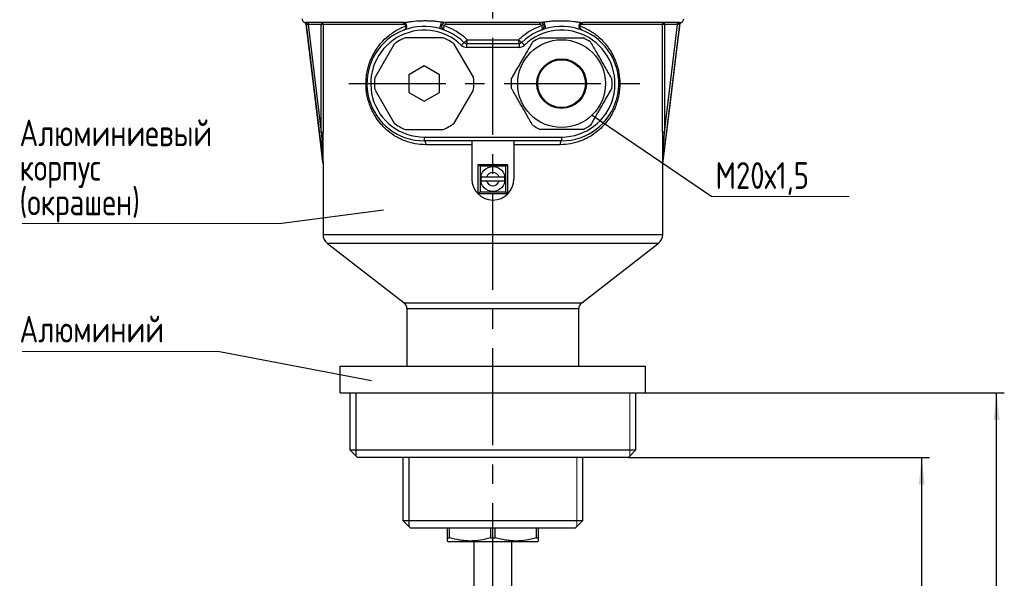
# Model space of a CAD drawing. Header units: millimetres. Extents: x 0 to 420, y 0 to 297.
# Tile 7 of 13: x 151 to 280, y 156 to 229. Entities that reach past the tile are written whole.
import ezdxf

# ---------------------------------------------------------------- set-up
doc = ezdxf.new("R2010")
doc.units = ezdxf.units.MM
doc.linetypes.add('CENTERX2', pattern=[20.32, 12.7, -2.54, 2.54, -2.54])
doc.layers.add('ОСЕВЫЕ', color=7, linetype='Continuous')
doc.styles.add('SLDTEXTSTYLE4', font='TXT', dxfattribs={"width": 0.75})
doc.styles.add('SLDTEXTSTYLE6', font='TXT', dxfattribs={"width": 0.75, "bigfont": 'bigfont'})
doc.dimstyles.new('SLDDIMSTYLE1', dxfattribs={"dimtxt": 3.5, "dimasz": 3.556, "dimexe": 0, "dimexo": 0.0625, "dimgap": 0.875, "dimtad": 1, "dimdec": 0, "dimlfac": 2, "dimrnd": 1e-09, "dimzin": 12, "dimdsep": 46, "dimtxsty": 'SLDTEXTSTYLE4', "dimsah": 1, "dimcen": 0.09, "dimadec": 0, "dimazin": 3, "dimtfac": 1, "dimtdec": 0, "dimtofl": 0, "dimtmove": 0, "dimatfit": 3, "dimfxl": 0, "dimfrac": 2, "dimtolj": 1, "dimtzin": 12, "dimarcsym": 0})
doc.dimstyles.new('SLDDIMSTYLE3', dxfattribs={"dimtxt": 0.18, "dimasz": 3.556, "dimexe": 0, "dimexo": 0.0625, "dimgap": 0, "dimtad": 0, "dimtih": 1, "dimtoh": 1, "dimdec": 0, "dimrnd": 1e-09, "dimzin": 0, "dimdsep": 46, "dimtxsty": 'Standard', "dimblk1": 'NONE', "dimblk2": 'NONE', "dimsah": 1, "dimcen": 0.09, "dimadec": 0, "dimazin": 0, "dimtfac": 3.556, "dimtdec": 0, "dimtofl": 0, "dimtmove": 0, "dimatfit": 3, "dimldrblk": 'NONE', "dimfxl": 0, "dimfrac": 2, "dimtolj": 1, "dimtzin": 0, "dimarcsym": 0})

# ---------------------------------------------------------------- blocks, each defined once
blk = doc.blocks.new('_D_3')
at = {"layer": 'ОСЕВЫЕ'}
for p, q in [((230.59, 171.34), (270.02, 171.34)), ((269.02, 97.59), (269.02, 171.34)), ((261.84, 97.59), (270.02, 97.59))]:
    blk.add_line(p, q, dxfattribs=at)
for points in [[(269.02, 171.34), (268.64, 167.78), (269.4, 167.78)], [(269.02, 97.59), (269.4, 101.14), (268.64, 101.14)]]:
    blk.add_solid(points, dxfattribs=at)
at = {"layer": 'ОСЕВЫЕ', "insert": (264.51, 133.35), "char_height": 3.5, "attachment_point": 1, "rotation": 90, "style": 'SLDTEXTSTYLE4'}
blk.add_mtext('148', dxfattribs=at)
blk = doc.blocks.new('_D_4')
at = {"layer": 'ОСЕВЫЕ'}
for p, q in [((232.84, 179.84), (279.84, 179.84)), ((278.84, 97.59), (278.84, 179.84)), ((261.84, 97.59), (279.84, 97.59))]:
    blk.add_line(p, q, dxfattribs=at)
for points in [[(278.84, 179.84), (278.46, 176.28), (279.22, 176.28)], [(278.84, 97.59), (279.22, 101.14), (278.46, 101.14)]]:
    blk.add_solid(points, dxfattribs=at)
at = {"layer": 'ОСЕВЫЕ', "insert": (274.33, 133.2), "char_height": 3.5, "attachment_point": 1, "rotation": 90, "style": 'SLDTEXTSTYLE4'}
blk.add_mtext('165', dxfattribs=at)
blk = doc.blocks.new('SW_NOTE_0_3')
at = {"color": 0, "linetype": 'Continuous', "lineweight": 0}
blk.add_line((17.99, 0), (0, 0), dxfattribs=at)
at = {"color": 0, "linetype": 'Continuous', "lineweight": 0, "insert": (0.47, 4.52), "char_height": 3.5, "attachment_point": 1, "style": 'SLDTEXTSTYLE6'}
blk.add_mtext('М20х1,5', dxfattribs=at)
blk = doc.blocks.new('_None')
blk = doc.blocks.new('SW_NOTE_0_4')
at = {"color": 0, "linetype": 'Continuous', "lineweight": 0}
blk.add_line((-33.99, 0), (0, 0), dxfattribs=at)
at = {"color": 0, "linetype": 'Continuous', "lineweight": 0, "char_height": 3.5, "attachment_point": 1, "style": 'SLDTEXTSTYLE6'}
for s, insert in [('Алюминиевый', (-34.35, 13.62)), ('корпус', (-34.35, 9.1)), ('(окрашен)', (-34.35, 4.57))]:
    blk.add_mtext(s, dxfattribs=dict(at, insert=insert))
blk = doc.blocks.new('SW_NOTE_0_5')
at = {"color": 0, "linetype": 'Continuous', "lineweight": 0}
blk.add_line((-25.64, 0), (0, 0), dxfattribs=at)
at = {"color": 0, "linetype": 'Continuous', "lineweight": 0, "insert": (-26, 4.67), "char_height": 3.5, "attachment_point": 1, "style": 'SLDTEXTSTYLE6'}
blk.add_mtext('Алюминий', dxfattribs=at)

msp = doc.modelspace()

# ---------------------------------------------------------------- linework, layer by layer
at = {"color": 8, "linetype": 'Continuous', "lineweight": 25}
for p, q in [((188.19, 228.36), (188.21, 228.36)), ((237.48, 228.36), (237.49, 228.36)), ((188.38, 228.15), (188.36, 228.15)), ((237.32, 228.15), (237.31, 228.15)), ((190.59, 209.85), (190.6, 209.85)), ((190.6, 209.82), (190.59, 209.82)), ((235.08, 209.85), (235.09, 209.85)), ((235.09, 209.82), (235.08, 209.82)), ((190.59, 200.58), (235.09, 200.58)), ((234.51, 199.39), (191.17, 199.39)), ((201.2, 191.64), (224.48, 191.64)), ((224.09, 190.85), (201.59, 190.85))]:
    msp.add_line(p, q, dxfattribs=at)
at = {"color": 7, "linetype": 'Continuous', "lineweight": 25}
for p, q in [((201.06, 228.34), (188.37, 228.34)), ((219.06, 228.34), (206.63, 228.34)), ((237.31, 228.34), (224.63, 228.34)), ((188.36, 228.15), (190.59, 209.85)), ((190.36, 228.09), (188.65, 228.09)), ((188.65, 228.09), (190.36, 213.97)), ((190.63, 228.09), (190.36, 228.09)), ((190.36, 213.97), (190.36, 228.09)), ((190.63, 228.09), (190.63, 213.97)), ((201.19, 228.09), (190.63, 228.09)), ((218.99, 228.09), (206.69, 228.09)), ((235.06, 228.09), (224.49, 228.09)), ((235.06, 213.97), (235.06, 228.09)), ((235.32, 228.09), (235.06, 228.09)), ((235.09, 209.85), (237.32, 228.15)), ((237.04, 228.09), (235.32, 228.09)), ((235.32, 228.09), (235.32, 213.97)), ((235.32, 213.97), (237.04, 228.09)), ((206.34, 226.34), (201.34, 226.34)), ((209.48, 226.09), (216.2, 226.09)), ((199.9, 225.5), (197.4, 221.17)), ((210.29, 221.17), (207.79, 225.5)), ((209.06, 225.73), (208.71, 225.37)), ((209.4, 225.59), (209.4, 225.09)), ((209.4, 225.59), (216.28, 225.59)), ((216.28, 225.09), (209.4, 225.09)), ((216.28, 225.59), (216.28, 225.09)), ((216.97, 225.37), (216.63, 225.73)), ((203.84, 222.65), (201.84, 221.49)), ((205.84, 221.49), (203.84, 222.65)), ((201.84, 221.49), (201.84, 219.18)), ((205.84, 219.18), (205.84, 221.49)), ((197.4, 219.5), (199.9, 215.17)), ((207.79, 215.17), (210.29, 219.5)), ((201.84, 219.18), (203.84, 218.03)), ((203.84, 218.03), (205.84, 219.18)), ((201.34, 214.34), (206.34, 214.34)), ((190.36, 213.97), (190.63, 213.97)), ((203.84, 213.34), (203.84, 212.84)), ((203.84, 213.34), (221.84, 213.34)), ((221.84, 212.84), (203.84, 212.84)), ((210.09, 212.84), (210.09, 207.84)), ((215.59, 212.84), (215.59, 207.84)), ((221.84, 213.34), (221.84, 212.84)), ((235.06, 213.97), (235.32, 213.97)), ((210.09, 212.34), (204.04, 212.34)), ((221.64, 212.34), (215.59, 212.34)), ((190.59, 209.82), (190.59, 200.58)), ((210.92, 205.91), (210.92, 209.76)), ((211.17, 209.51), (210.92, 209.76)), ((210.92, 209.76), (214.77, 209.76)), ((211.17, 209.51), (211.17, 206.16)), ((214.52, 209.51), (211.17, 209.51)), ((214.52, 209.51), (214.77, 209.76)), ((214.52, 206.16), (214.52, 209.51)), ((214.77, 209.76), (214.77, 205.91)), ((235.09, 200.58), (235.09, 209.82)), ((213.68, 208.09), (212, 208.09)), ((212, 207.59), (213.68, 207.59)), ((210.92, 205.91), (211.17, 206.16)), ((214.77, 205.91), (210.92, 205.91)), ((211.17, 206.16), (214.52, 206.16)), ((214.77, 205.91), (214.52, 206.16)), ((191.17, 199.39), (201.2, 191.64)), ((224.48, 191.64), (234.51, 199.39)), ((201.59, 190.85), (201.59, 183.34)), ((224.09, 183.34), (224.09, 190.85)), ((192.84, 179.84), (192.84, 183.34)), ((192.84, 183.34), (232.84, 183.34)), ((232.84, 179.84), (232.84, 183.34)), ((192.84, 179.84), (232.84, 179.84)), ((194.09, 179.84), (194.09, 172.34)), ((231.59, 172.34), (231.59, 179.84)), ((194.09, 172.34), (195.09, 171.34)), ((194.09, 172.34), (231.59, 172.34)), ((230.59, 171.34), (231.59, 172.34)), ((230.59, 171.34), (195.09, 171.34)), ((201.04, 171.34), (201.04, 163.09)), ((224.64, 163.09), (224.64, 171.34)), ((201.04, 163.09), (202.04, 162.09)), ((201.04, 163.09), (224.64, 163.09)), ((223.64, 162.09), (224.64, 163.09)), ((223.64, 162.09), (202.04, 162.09)), ((206.84, 162.09), (206.84, 160.84)), ((207.16, 160.84), (207.16, 162.09)), ((212.52, 162.09), (212.52, 160.84)), ((213.16, 160.84), (213.16, 162.09)), ((218.52, 162.09), (218.52, 160.84)), ((218.84, 160.84), (218.84, 162.09)), ((206.84, 160.84), (207.16, 160.84)), ((206.84, 160.41), (206.97, 160.34)), ((206.97, 160.34), (218.72, 160.34)), ((210.34, 160.34), (210.34, 130.09)), ((212.52, 160.84), (213.16, 160.84)), ((215.34, 130.09), (215.34, 160.34)), ((218.52, 160.84), (218.84, 160.84)), ((218.72, 160.34), (218.84, 160.41))]:
    msp.add_line(p, q, dxfattribs=at)
at = {"color": 7, "linetype": 'Continuous', "lineweight": 18}
for p, q in [((230.77, 171.52), (230.77, 179.84)), ((223.85, 171.34), (223.85, 162.29))]:
    msp.add_line(p, q, dxfattribs=at)
at = {"color": 7, "linetype": 'Continuous', "lineweight": 25, "flags": 128}
for points in [[(188.5, 228.11), (188.5, 228.15), (188.49, 228.2), (188.48, 228.24), (188.46, 228.27), (188.44, 228.3), (188.42, 228.32), (188.4, 228.33), (188.37, 228.34)], [(201.19, 228.09), (201.19, 228.14), (201.18, 228.18), (201.17, 228.23), (201.15, 228.27), (201.13, 228.3), (201.11, 228.32), (201.08, 228.33), (201.06, 228.34)], [(206.63, 228.34), (206.64, 228.33), (206.65, 228.32), (206.66, 228.3), (206.67, 228.27), (206.68, 228.23), (206.69, 228.18), (206.69, 228.14), (206.69, 228.09)], [(218.99, 228.09), (218.99, 228.14), (218.99, 228.18), (219, 228.23), (219.01, 228.27), (219.02, 228.3), (219.03, 228.32), (219.04, 228.33), (219.06, 228.34)], [(224.63, 228.34), (224.6, 228.33), (224.58, 228.32), (224.55, 228.3), (224.53, 228.27), (224.52, 228.23), (224.5, 228.18), (224.5, 228.14), (224.49, 228.09)], [(237.18, 228.11), (237.18, 228.15), (237.19, 228.2), (237.21, 228.24), (237.22, 228.27), (237.24, 228.3), (237.26, 228.32), (237.29, 228.33), (237.31, 228.34)], [(190.6, 209.85), (190.54, 210.35), (190.3, 212.34), (189.34, 220.28), (188.38, 228.15)], [(237.31, 228.15), (237.27, 227.84), (237.03, 225.86), (236.06, 217.92), (235.08, 209.85)], [(203.84, 212.84), (203.88, 212.83), (203.92, 212.8), (203.95, 212.75), (203.98, 212.69), (204.01, 212.62), (204.02, 212.53), (204.04, 212.44), (204.04, 212.34)], [(221.84, 212.84), (221.8, 212.83), (221.77, 212.8), (221.73, 212.75), (221.7, 212.69), (221.68, 212.62), (221.66, 212.53), (221.65, 212.44), (221.64, 212.34)]]:
    msp.add_lwpolyline(points, dxfattribs=at)
at = {"color": 7, "linetype": 'Continuous', "lineweight": 25}
for centre, radius in [((221.84, 220.34), 5.75), ((221.84, 220.34), 3.25), ((221.84, 220.34), 3.13), ((212.84, 207.84), 1.62)]:
    msp.add_circle(centre, radius, dxfattribs=at)
for centre, radius, start, end in [((188.34, 228.84), 0.5, 180, 252.4892), ((188.12, 228.12), 0.25, 6.9343, 72.4892), ((188.13, 228.12), 0.25, 6.9218, 72.4705), ((190.09, 228.15), 1.44, 172.526, 182.4787), ((191.81, 228.15), 1.44, 172.526, 182.4787), ((190.38, 228.09), 0.25, 359.9571, 89.957), ((235.31, 228.09), 0.25, 90.043, 180.0429), ((233.88, 228.15), 1.44, 357.5213, 7.474), ((235.59, 228.15), 1.44, 357.5213, 7.474), ((237.57, 228.12), 0.25, 107.5108, 173.0657), ((237.55, 228.12), 0.25, 107.5251, 154.7919), ((237.34, 228.84), 0.5, 287.5108, 0), ((203.84, 220.34), 7.5, 45.9514, 270), ((203.84, 220.34), 7, 45.9514, 270), ((201.41, 228.13), 0.249, 275.2905, 304.538), ((206.09, 227.34), 0.708, 57.8524, 83.6861), ((221.84, 220.34), 7.5, 270, 134.0486), ((221.84, 220.34), 7, 270, 134.0486), ((219.59, 227.34), 0.708, 96.3139, 122.1476), ((224.27, 228.13), 0.249, 235.462, 264.7095), ((203.84, 220.34), 6.5, 112.6199, 127.3801), ((203.84, 220.34), 6.5, 52.6199, 67.3801), ((208.41, 226.92), 1.35, 298.5012, 322.1747), ((208.6, 225.97), 0.892, 334.9454, 7.8682), ((217.27, 226.92), 1.35, 217.8253, 241.4988), ((217.09, 225.97), 0.892, 172.1318, 205.0546), ((221.84, 220.34), 6.62, 115.0876, 124.9124), ((221.84, 220.34), 6.63, 55.0876, 64.9124), ((209.4, 226.09), 1, 225.9514, 270), ((209.4, 226.09), 0.5, 225.9514, 270), ((216.28, 226.09), 0.5, 270, 314.0486), ((216.28, 226.09), 1, 270, 314.0486), ((203.84, 220.34), 6.5, 172.6199, 187.3801), ((203.84, 220.34), 6.5, 352.6199, 7.3801), ((221.84, 220.34), 6.62, 175.0876, 184.9124), ((221.84, 220.34), 6.62, 355.0876, 4.9124), ((203.84, 220.34), 6.5, 232.6199, 247.3801), ((203.84, 220.34), 6.5, 292.6199, 307.3801), ((221.84, 220.34), 6.63, 235.0876, 244.9124), ((221.84, 220.34), 6.63, 295.0876, 304.9124), ((190.34, 209.82), 0.25, 0, 6.9343), ((190.35, 209.82), 0.25, 360, 6.9308), ((235.33, 209.82), 0.25, 173.0692, 180), ((235.34, 209.82), 0.25, 173.0657, 180), ((212.84, 207.84), 2.75, 180, 0), ((212.84, 207.84), 1.58, 170.9082, 189.0918), ((212.84, 207.84), 0.875, 16.6015, 163.3985), ((212.84, 207.84), 1.58, 350.9082, 9.0918), ((212.84, 207.84), 0.875, 196.6015, 343.3985), ((192.09, 200.58), 1.5, 180, 232.3058), ((233.59, 200.58), 1.5, 307.6942, 0), ((200.59, 190.85), 1, 0, 52.3058), ((225.09, 190.85), 1, 127.6942, 180)]:
    msp.add_arc(centre, radius, start, end, dxfattribs=at)
at = {"color": 8, "linetype": 'Continuous', "lineweight": 25}
msp.add_arc((237.55, 228.12), 0.25, 154.7873, 173.07, dxfattribs=at)
for points, knots in [([(188.21, 228.36), (188.21, 228.36), (188.22, 228.36), (188.26, 228.35), (188.28, 228.35)], [0, 0, 0, 0, 0.545476, 1, 1, 1, 1]), ([(237.4, 228.35), (237.42, 228.35), (237.46, 228.36), (237.47, 228.36), (237.48, 228.36)], [0, 0, 0, 0, 0.477572, 1, 1, 1, 1])]:
    msp.add_open_spline(points, degree=3, knots=knots, dxfattribs=at)
at = {"color": 7, "linetype": 'Continuous', "lineweight": 25}
for points, knots in [([(188.28, 228.35), (188.28, 228.35), (188.3, 228.34), (188.34, 228.34), (188.37, 228.34)], [0, 0, 0, 0, 0.105815, 1, 1, 1, 1]), ([(201.06, 228.34), (201.06, 228.34), (201.06, 228.34), (201.07, 228.34), (201.09, 228.34), (201.11, 228.34), (201.12, 228.34), (201.13, 228.35), (201.14, 228.35)], [0, 0, 0, 0, 0.123653, 0.251289, 0.498981, 0.7492, 0.874803, 1, 1, 1, 1]), ([(201.06, 228.34), (201.06, 228.34), (201.06, 228.34), (201.06, 228.34), (201.06, 228.34), (201.06, 228.34), (201.06, 228.34)], [0, 0, 0, 0, 0.248884, 0.497197, 0.767817, 1, 1, 1, 1]), ([(201.23, 227.37), (201.34, 227.41), (201.43, 227.49), (201.55, 227.69), (201.57, 227.81), (201.53, 228.04), (201.47, 228.15), (201.29, 228.3), (201.17, 228.34), (201.06, 228.34)], [0, 0, 0, 0, 0.25, 0.25, 0.5, 0.5, 0.75, 0.75, 1, 1, 1, 1]), ([(201.14, 228.35), (201.21, 228.35), (201.29, 228.37), (201.46, 228.39), (201.55, 228.4), (201.83, 228.44), (202.03, 228.47), (202.63, 228.53), (203.05, 228.57), (203.7, 228.59), (203.91, 228.59), (204.35, 228.59), (204.57, 228.58), (205.02, 228.56), (205.24, 228.54), (205.59, 228.5), (205.7, 228.49), (205.93, 228.46), (206.05, 228.45), (206.16, 228.43)], [0, 0, 0, 0, 0.0625, 0.0625, 0.125, 0.125, 0.25, 0.25, 0.5, 0.5, 0.625, 0.625, 0.75, 0.75, 0.875, 0.875, 0.9375, 0.9375, 1, 1, 1, 1]), ([(201.27, 227.38), (201.37, 227.42), (201.45, 227.49), (201.53, 227.63), (201.55, 227.68), (201.57, 227.79), (201.57, 227.85), (201.56, 227.96), (201.54, 228.01), (201.49, 228.11), (201.46, 228.16), (201.38, 228.24), (201.34, 228.27), (201.24, 228.32), (201.19, 228.34), (201.14, 228.35)], [0, 0, 0, 0, 0.25, 0.25, 0.375, 0.375, 0.5, 0.5, 0.625, 0.625, 0.75, 0.75, 0.875, 0.875, 1, 1, 1, 1]), ([(205.95, 227.54), (205.93, 227.54), (205.92, 227.58), (205.94, 227.71), (205.95, 227.8), (206, 228), (206.03, 228.1), (206.1, 228.29), (206.13, 228.38), (206.16, 228.43)], [0, 0, 0, 0, 0.25, 0.25, 0.5, 0.5, 0.75, 0.75, 1, 1, 1, 1]), ([(206.63, 228.34), (206.51, 228.34), (206.39, 228.3), (206.22, 228.15), (206.15, 228.04), (206.11, 227.81), (206.13, 227.69), (206.25, 227.49), (206.34, 227.41), (206.45, 227.37)], [0, 0, 0, 0, 0.25, 0.25, 0.5, 0.5, 0.75, 0.75, 1, 1, 1, 1]), ([(206.16, 228.43), (206.19, 228.42), (206.24, 228.42), (206.31, 228.4), (206.38, 228.39), (206.44, 228.38), (206.5, 228.37), (206.56, 228.36), (206.6, 228.35), (206.62, 228.34), (206.63, 228.34), (206.63, 228.34), (206.63, 228.34), (206.63, 228.34)], [0, 0, 0, 0, 0.149069, 0.282116, 0.387757, 0.495387, 0.622323, 0.751015, 0.8146, 0.875332, 0.935777, 0.966529, 1, 1, 1, 1]), ([(219.06, 228.34), (219.06, 228.34), (219.06, 228.34), (219.06, 228.34), (219.07, 228.34), (219.09, 228.35), (219.12, 228.36), (219.18, 228.37), (219.25, 228.38), (219.32, 228.4), (219.41, 228.41), (219.48, 228.42), (219.52, 228.43)], [0, 0, 0, 0, 0.033385, 0.064147, 0.124554, 0.185256, 0.248996, 0.377883, 0.504356, 0.64691, 0.787742, 1, 1, 1, 1]), ([(219.23, 227.37), (219.34, 227.41), (219.43, 227.49), (219.55, 227.69), (219.57, 227.81), (219.53, 228.04), (219.47, 228.15), (219.29, 228.3), (219.17, 228.34), (219.06, 228.34)], [0, 0, 0, 0, 0.25, 0.25, 0.5, 0.5, 0.75, 0.75, 1, 1, 1, 1]), ([(219.52, 228.43), (219.63, 228.45), (219.75, 228.46), (219.98, 228.49), (220.09, 228.5), (220.44, 228.54), (220.66, 228.56), (221.34, 228.59), (221.78, 228.59), (222.64, 228.57), (223.07, 228.53), (223.67, 228.47), (223.87, 228.44), (224.15, 228.4), (224.24, 228.39), (224.37, 228.37), (224.41, 228.36), (224.49, 228.35), (224.53, 228.35), (224.56, 228.34)], [0, 0, 0, 0, 0.0625, 0.0625, 0.125, 0.125, 0.25, 0.25, 0.5, 0.5, 0.75, 0.75, 0.875, 0.875, 0.9375, 0.9375, 0.96875, 0.96875, 1, 1, 1, 1]), ([(219.73, 227.54), (219.75, 227.54), (219.75, 227.58), (219.75, 227.65), (219.75, 227.66), (219.74, 227.7), (219.74, 227.73), (219.72, 227.8), (219.71, 227.85), (219.7, 227.91), (219.7, 227.92), (219.69, 227.95), (219.69, 227.96), (219.68, 228), (219.67, 228.02), (219.65, 228.1), (219.63, 228.15), (219.61, 228.21), (219.6, 228.22), (219.6, 228.24), (219.59, 228.26), (219.58, 228.29), (219.57, 228.31), (219.55, 228.35), (219.55, 228.37), (219.53, 228.4), (219.52, 228.41), (219.52, 228.43)], [0, 0, 0, 0, 0.25, 0.25, 0.28125, 0.28125, 0.375, 0.375, 0.5, 0.5, 0.53125, 0.53125, 0.5625, 0.5625, 0.625, 0.625, 0.75, 0.75, 0.78125, 0.78125, 0.8125, 0.8125, 0.875, 0.875, 0.9375, 0.9375, 1, 1, 1, 1]), ([(224.43, 227.38), (224.32, 227.42), (224.24, 227.49), (224.13, 227.68), (224.11, 227.8), (224.14, 228.02), (224.19, 228.13), (224.35, 228.28), (224.46, 228.33), (224.56, 228.34)], [0, 0, 0, 0, 0.25, 0.25, 0.5, 0.5, 0.75, 0.75, 1, 1, 1, 1]), ([(224.63, 228.34), (224.51, 228.34), (224.39, 228.3), (224.22, 228.15), (224.15, 228.04), (224.11, 227.81), (224.13, 227.69), (224.25, 227.49), (224.34, 227.41), (224.45, 227.37)], [0, 0, 0, 0, 0.25, 0.25, 0.5, 0.5, 0.75, 0.75, 1, 1, 1, 1]), ([(224.56, 228.34), (224.57, 228.34), (224.57, 228.34), (224.59, 228.34), (224.6, 228.34), (224.61, 228.34), (224.62, 228.34), (224.62, 228.34), (224.62, 228.34)], [0, 0, 0, 0, 0.125178, 0.25068, 0.50081, 0.748822, 0.876507, 1, 1, 1, 1]), ([(224.62, 228.34), (224.63, 228.34), (224.63, 228.34), (224.63, 228.34), (224.63, 228.34), (224.63, 228.34), (224.63, 228.34)], [0, 0, 0, 0, 0.229302, 0.502345, 0.750942, 1, 1, 1, 1]), ([(237.31, 228.34), (237.31, 228.34), (237.35, 228.34), (237.38, 228.34), (237.4, 228.35), (237.4, 228.35)], [0, 0, 0, 0, 0.012573, 0.971413, 1, 1, 1, 1]), ([(188.5, 228.11), (188.47, 228.11), (188.44, 228.12), (188.39, 228.14), (188.38, 228.15), (188.38, 228.15)], [0, 0, 0, 0, 0.5, 0.5, 1, 1, 1, 1]), ([(204.04, 212.34), (203.56, 212.34), (203.1, 212.38), (202.21, 212.55), (201.78, 212.67), (201.15, 212.9), (200.94, 212.99), (200.54, 213.18), (200.35, 213.28), (199.78, 213.61), (199.42, 213.86), (198.92, 214.29), (198.75, 214.44), (198.44, 214.75), (198.29, 214.91), (197.86, 215.41), (197.6, 215.77), (197.25, 216.36), (197.14, 216.57), (196.93, 216.99), (196.83, 217.21), (196.66, 217.66), (196.59, 217.89), (196.49, 218.25), (196.46, 218.37), (196.4, 218.61), (196.37, 218.74), (196.26, 219.36), (196.21, 219.86), (196.22, 220.63), (196.23, 220.89), (196.28, 221.4), (196.32, 221.65), (196.41, 222.15), (196.47, 222.39), (196.61, 222.87), (196.69, 223.1), (196.95, 223.76), (197.16, 224.18), (197.52, 224.77), (197.65, 224.96), (197.92, 225.32), (198.06, 225.5), (198.49, 226), (198.81, 226.3), (199.32, 226.72), (199.49, 226.85), (199.86, 227.1), (200.04, 227.22), (200.61, 227.55), (201.01, 227.73), (201.43, 227.88)], [0, 0, 0, 0, 0.0625, 0.0625, 0.125, 0.125, 0.15625, 0.15625, 0.1875, 0.1875, 0.25, 0.25, 0.28125, 0.28125, 0.3125, 0.3125, 0.375, 0.375, 0.40625, 0.40625, 0.4375, 0.4375, 0.46875, 0.46875, 0.484375, 0.484375, 0.5, 0.5, 0.5625, 0.5625, 0.59375, 0.59375, 0.625, 0.625, 0.65625, 0.65625, 0.6875, 0.6875, 0.75, 0.75, 0.78125, 0.78125, 0.8125, 0.8125, 0.875, 0.875, 0.90625, 0.90625, 0.9375, 0.9375, 1, 1, 1, 1]), ([(201.43, 227.88), (201.42, 227.94), (201.39, 228), (201.32, 228.05), (201.29, 228.07), (201.24, 228.08), (201.22, 228.09), (201.19, 228.09)], [0, 0, 0, 0, 0.5, 0.5, 0.75, 0.75, 1, 1, 1, 1]), ([(201.43, 227.88), (201.45, 227.82), (201.45, 227.77), (201.44, 227.66), (201.43, 227.6), (201.38, 227.47), (201.31, 227.4), (201.23, 227.37)], [0, 0, 0, 0, 0.25, 0.25, 0.5, 0.5, 1, 1, 1, 1]), ([(206.47, 227.94), (206.44, 227.87), (206.42, 227.8), (206.39, 227.66), (206.39, 227.6), (206.39, 227.5), (206.39, 227.46), (206.41, 227.4), (206.43, 227.38), (206.45, 227.37)], [0, 0, 0, 0, 0.25, 0.25, 0.5, 0.5, 0.75, 0.75, 1, 1, 1, 1]), ([(206.69, 228.09), (206.65, 228.09), (206.6, 228.08), (206.52, 228.02), (206.49, 227.99), (206.47, 227.94)], [0, 0, 0, 0, 0.5, 0.5, 1, 1, 1, 1]), ([(206.47, 227.94), (206.74, 227.85), (207.02, 227.74), (207.42, 227.56), (207.55, 227.49), (207.81, 227.35), (207.94, 227.27), (208.58, 226.88), (209.05, 226.52), (209.48, 226.09)], [0, 0, 0, 0, 0.25, 0.25, 0.375, 0.375, 0.5, 0.5, 1, 1, 1, 1]), ([(216.2, 226.09), (216.64, 226.52), (217.11, 226.88), (217.74, 227.27), (217.87, 227.35), (218.13, 227.49), (218.27, 227.56), (218.67, 227.74), (218.94, 227.85), (219.21, 227.94)], [0, 0, 0, 0, 0.5, 0.5, 0.625, 0.625, 0.75, 0.75, 1, 1, 1, 1]), ([(219.21, 227.94), (219.19, 227.99), (219.16, 228.02), (219.08, 228.08), (219.04, 228.09), (218.99, 228.09)], [0, 0, 0, 0, 0.5, 0.5, 1, 1, 1, 1]), ([(219.21, 227.94), (219.24, 227.87), (219.26, 227.8), (219.29, 227.66), (219.3, 227.6), (219.3, 227.5), (219.29, 227.46), (219.27, 227.4), (219.25, 227.38), (219.23, 227.37)], [0, 0, 0, 0, 0.25, 0.25, 0.5, 0.5, 0.75, 0.75, 1, 1, 1, 1]), ([(224.25, 227.88), (224.67, 227.73), (225.07, 227.55), (225.64, 227.22), (225.82, 227.11), (226.19, 226.86), (226.36, 226.72), (226.87, 226.31), (227.19, 226), (227.63, 225.5), (227.77, 225.32), (228.03, 224.96), (228.16, 224.77), (228.52, 224.18), (228.73, 223.76), (228.99, 223.1), (229.07, 222.87), (229.21, 222.39), (229.27, 222.15), (229.37, 221.65), (229.4, 221.4), (229.45, 220.89), (229.47, 220.63), (229.47, 219.86), (229.43, 219.36), (229.31, 218.74), (229.28, 218.61), (229.23, 218.37), (229.2, 218.25), (229.1, 217.89), (229.02, 217.66), (228.85, 217.21), (228.75, 216.99), (228.55, 216.57), (228.44, 216.36), (228.09, 215.77), (227.82, 215.41), (227.39, 214.91), (227.24, 214.75), (226.93, 214.44), (226.77, 214.29), (226.26, 213.86), (225.9, 213.61), (225.34, 213.28), (225.14, 213.18), (224.74, 212.99), (224.54, 212.9), (223.91, 212.67), (223.47, 212.55), (222.58, 212.38), (222.12, 212.34), (221.64, 212.34)], [0, 0, 0, 0, 0.0625, 0.0625, 0.09375, 0.09375, 0.125, 0.125, 0.1875, 0.1875, 0.21875, 0.21875, 0.25, 0.25, 0.3125, 0.3125, 0.34375, 0.34375, 0.375, 0.375, 0.40625, 0.40625, 0.4375, 0.4375, 0.5, 0.5, 0.515625, 0.515625, 0.53125, 0.53125, 0.5625, 0.5625, 0.59375, 0.59375, 0.625, 0.625, 0.6875, 0.6875, 0.71875, 0.71875, 0.75, 0.75, 0.8125, 0.8125, 0.84375, 0.84375, 0.875, 0.875, 0.9375, 0.9375, 1, 1, 1, 1]), ([(224.25, 227.88), (224.24, 227.82), (224.23, 227.77), (224.24, 227.66), (224.25, 227.6), (224.31, 227.47), (224.37, 227.4), (224.45, 227.37)], [0, 0, 0, 0, 0.25, 0.25, 0.5, 0.5, 1, 1, 1, 1]), ([(224.49, 228.09), (224.47, 228.09), (224.44, 228.08), (224.39, 228.07), (224.36, 228.05), (224.3, 228), (224.26, 227.94), (224.25, 227.88)], [0, 0, 0, 0, 0.25, 0.25, 0.5, 0.5, 1, 1, 1, 1]), ([(237.31, 228.15), (237.3, 228.15), (237.29, 228.14), (237.25, 228.12), (237.22, 228.11), (237.18, 228.11)], [0, 0, 0, 0, 0.5, 0.5, 1, 1, 1, 1]), ([(215.24, 220.91), (215.39, 221.17), (215.7, 221.7), (216.18, 222.53), (216.66, 223.36), (217.13, 224.18), (217.6, 224.99), (217.9, 225.51), (218.05, 225.77)], [0, 0, 0, 0, 0.171208, 0.345582, 0.502778, 0.664853, 0.830722, 1, 1, 1, 1]), ([(219.03, 226.34), (219.18, 226.34), (219.49, 226.34), (219.96, 226.34), (220.44, 226.34), (221.08, 226.34), (221.71, 226.34), (222.33, 226.34), (222.8, 226.34), (223.28, 226.34), (223.74, 226.34), (224.2, 226.34), (224.5, 226.34), (224.65, 226.34)], [0, 0, 0, 0, 0.085445, 0.171188, 0.25812, 0.345605, 0.503318, 0.583461, 0.664849, 0.747543, 0.830744, 0.915213, 1, 1, 1, 1]), ([(225.63, 225.77), (225.9, 225.31), (226.31, 224.6), (226.91, 223.57), (227.36, 222.77), (227.82, 221.99), (228.17, 221.38), (228.38, 221.02), (228.44, 220.91)], [0, 0, 0, 0, 0.297968, 0.452931, 0.612426, 0.767375, 0.925629, 1, 1, 1, 1]), ([(218.05, 214.91), (217.78, 215.37), (217.37, 216.08), (216.78, 217.11), (216.32, 217.91), (215.87, 218.69), (215.51, 219.31), (215.31, 219.66), (215.24, 219.77)], [0, 0, 0, 0, 0.2979852, 0.4552329, 0.6124166, 0.7689105, 0.9256252, 1, 1, 1, 1]), ([(228.44, 219.77), (228.29, 219.51), (227.98, 218.98), (227.51, 218.15), (227.03, 217.32), (226.55, 216.5), (226.08, 215.68), (225.78, 215.17), (225.63, 214.91)], [0, 0, 0, 0, 0.171208, 0.345582, 0.502778, 0.664853, 0.830722, 1, 1, 1, 1]), ([(224.65, 214.34), (224.5, 214.34), (224.2, 214.34), (223.73, 214.34), (223.24, 214.34), (222.61, 214.34), (221.97, 214.34), (221.35, 214.34), (220.88, 214.34), (220.41, 214.34), (219.94, 214.34), (219.48, 214.34), (219.18, 214.34), (219.03, 214.34)], [0, 0, 0, 0, 0.085445, 0.171188, 0.25812, 0.345605, 0.503318, 0.583461, 0.664849, 0.747543, 0.830744, 0.915213, 1, 1, 1, 1]), ([(190.36, 213.97), (190.41, 213.28), (190.45, 212.59), (190.51, 211.55), (190.53, 211.21), (190.56, 210.69), (190.57, 210.52), (190.58, 210.26), (190.59, 210.18), (190.59, 210.05), (190.59, 210.01), (190.6, 209.94), (190.6, 209.92), (190.6, 209.89), (190.6, 209.88), (190.6, 209.87), (190.6, 209.86), (190.6, 209.86), (190.6, 209.85), (190.6, 209.85)], [0, 0, 0, 0, 0.5, 0.5, 0.75, 0.75, 0.875, 0.875, 0.9375, 0.9375, 0.96875, 0.96875, 0.984375, 0.984375, 0.992187, 0.992187, 0.996094, 0.996094, 1, 1, 1, 1]), ([(190.6, 209.82), (190.6, 209.82), (190.6, 209.84), (190.61, 209.87), (190.61, 209.89), (190.61, 209.94), (190.61, 209.99), (190.61, 210.11), (190.61, 210.2), (190.61, 210.45), (190.62, 210.63), (190.62, 211.15), (190.62, 211.5), (190.62, 212.55), (190.63, 213.26), (190.63, 213.97)], [0, 0, 0, 0, 0.015625, 0.015625, 0.03125, 0.03125, 0.0625, 0.0625, 0.125, 0.125, 0.25, 0.25, 0.5, 0.5, 1, 1, 1, 1]), ([(235.06, 213.97), (235.06, 213.26), (235.06, 212.56), (235.06, 211.5), (235.07, 211.15), (235.07, 210.63), (235.07, 210.45), (235.07, 210.2), (235.07, 210.11), (235.08, 209.98), (235.08, 209.94), (235.08, 209.89), (235.08, 209.87), (235.08, 209.84), (235.08, 209.82), (235.08, 209.82)], [0, 0, 0, 0, 0.5, 0.5, 0.75, 0.75, 0.875, 0.875, 0.9375, 0.9375, 0.96875, 0.96875, 0.984375, 0.984375, 1, 1, 1, 1]), ([(235.08, 209.85), (235.08, 209.85), (235.08, 209.86), (235.08, 209.86), (235.08, 209.87), (235.08, 209.88), (235.08, 209.89), (235.08, 209.92), (235.09, 209.94), (235.09, 210.01), (235.09, 210.05), (235.1, 210.18), (235.1, 210.26), (235.12, 210.52), (235.13, 210.69), (235.16, 211.21), (235.18, 211.55), (235.24, 212.59), (235.28, 213.28), (235.32, 213.97)], [0, 0, 0, 0, 0.003906, 0.003906, 0.007812, 0.007812, 0.015625, 0.015625, 0.03125, 0.03125, 0.0625, 0.0625, 0.125, 0.125, 0.25, 0.25, 0.5, 0.5, 1, 1, 1, 1]), ([(212, 208.09), (211.93, 208.09), (211.85, 208.09), (211.7, 208.09), (211.63, 208.09), (211.5, 208.09), (211.44, 208.09), (211.34, 208.09), (211.31, 208.09), (211.28, 208.09)], [0, 0, 0, 0, 0.25, 0.25, 0.5, 0.5, 0.75, 0.75, 1, 1, 1, 1]), ([(214.4, 208.09), (214.35, 208.09), (214.25, 208.09), (214.06, 208.09), (213.99, 208.09), (213.84, 208.09), (213.76, 208.09), (213.68, 208.09)], [0, 0, 0, 0, 0.5, 0.5, 0.75, 0.75, 1, 1, 1, 1]), ([(211.28, 207.59), (211.33, 207.59), (211.43, 207.59), (211.63, 207.59), (211.7, 207.59), (211.85, 207.59), (211.92, 207.59), (212, 207.59)], [0, 0, 0, 0, 0.5, 0.5, 0.75, 0.75, 1, 1, 1, 1]), ([(213.68, 207.59), (213.76, 207.59), (213.84, 207.59), (213.99, 207.59), (214.06, 207.59), (214.19, 207.59), (214.24, 207.59), (214.34, 207.59), (214.38, 207.59), (214.4, 207.59)], [0, 0, 0, 0, 0.25, 0.25, 0.5, 0.5, 0.75, 0.75, 1, 1, 1, 1]), ([(206.84, 160.84), (206.84, 160.78), (206.84, 160.65), (206.84, 160.52), (206.84, 160.43), (206.84, 160.42), (206.84, 160.41)], [0, 0, 0, 0, 0.252329, 0.50546, 0.761737, 1, 1, 1, 1]), ([(212.52, 160.84), (212.08, 160.71), (211.64, 160.6), (210.75, 160.45), (210.3, 160.41), (209.62, 160.41), (209.4, 160.42), (208.94, 160.46), (208.72, 160.49), (208.05, 160.6), (207.6, 160.71), (207.16, 160.84)], [0, 0, 0, 0, 0.25, 0.25, 0.5, 0.5, 0.625, 0.625, 0.75, 0.75, 1, 1, 1, 1]), ([(218.52, 160.84), (218.08, 160.71), (217.64, 160.6), (216.75, 160.45), (216.3, 160.41), (215.62, 160.41), (215.4, 160.42), (214.94, 160.46), (214.72, 160.49), (214.05, 160.6), (213.6, 160.71), (213.16, 160.84)], [0, 0, 0, 0, 0.25, 0.25, 0.5, 0.5, 0.625, 0.625, 0.75, 0.75, 1, 1, 1, 1]), ([(218.84, 160.41), (218.84, 160.41), (218.84, 160.4), (218.84, 160.44), (218.84, 160.52), (218.84, 160.66), (218.84, 160.78), (218.84, 160.84)], [0, 0, 0, 0, 0.019421, 0.261844, 0.50549, 0.75233, 1, 1, 1, 1])]:
    msp.add_open_spline(points, degree=3, knots=knots, dxfattribs=at)
for points in [[(188.65, 228.09), (188.6, 228.09), (188.55, 228.1), (188.5, 228.11)], [(237.18, 228.11), (237.14, 228.1), (237.09, 228.09), (237.04, 228.09)]]:
    msp.add_open_spline(points, degree=3, dxfattribs=at)
at = {"layer": 'ОСЕВЫЕ', "linetype": 'CENTERX2'}
for p, q in [((212.84, 91.7), (212.84, 259.48)), ((193.98, 220.34), (232.2, 220.34))]:
    msp.add_line(p, q, dxfattribs=at)
at = {"layer": 'ОСЕВЫЕ'}
for p, q in [((194.92, 171.52), (194.92, 179.84)), ((201.84, 171.34), (201.84, 162.29))]:
    msp.add_line(p, q, dxfattribs=at)

# ---------------------------------------------------------------- block references
at = {"color": 7, "linetype": 'Continuous', "lineweight": 0}
for name, p in [('SW_NOTE_0_4', (185.18, 202.02)), ('SW_NOTE_0_3', (241.53, 205.53)), ('SW_NOTE_0_5', (176.83, 185.25))]:
    msp.add_blockref(name, p, dxfattribs=at)

# ---------------------------------------------------------------- dimensions: what is measured, and where the dimension line sits
at = {"layer": 'ОСЕВЫЕ'}
for base, p2, picture, middle in [((278.84186071, 179.83889081), (232.84186071, 179.83889081), '_D_4', (278.84186071, 137.07716359)), ((269.02374672, 171.33889081), (230.59186071, 171.33889081), '_D_3', (269.02374672, 137.23108288))]:
    dim = msp.add_linear_dim(base=base, p1=(261.84186071, 97.58889081), p2=p2, angle=90, dimstyle='SLDDIMSTYLE1', dxfattribs=at)
    dim.commit()
    dim.dimension.update_dxf_attribs({"geometry": picture, "text_midpoint": middle, "dimtype": 160})

# ---------------------------------------------------------------- leaders
at = {"color": 7, "linetype": 'Continuous', "lineweight": 0, "has_arrowhead": 0}
for points in [[(225.83, 216.2), (241.53, 205.53)], [(198.53, 203.78), (185.18, 202.02)], [(196.94, 181.42), (176.83, 185.25)]]:
    msp.add_leader(points, dimstyle='SLDDIMSTYLE3', dxfattribs=at)

doc.saveas('drawing.dxf')
